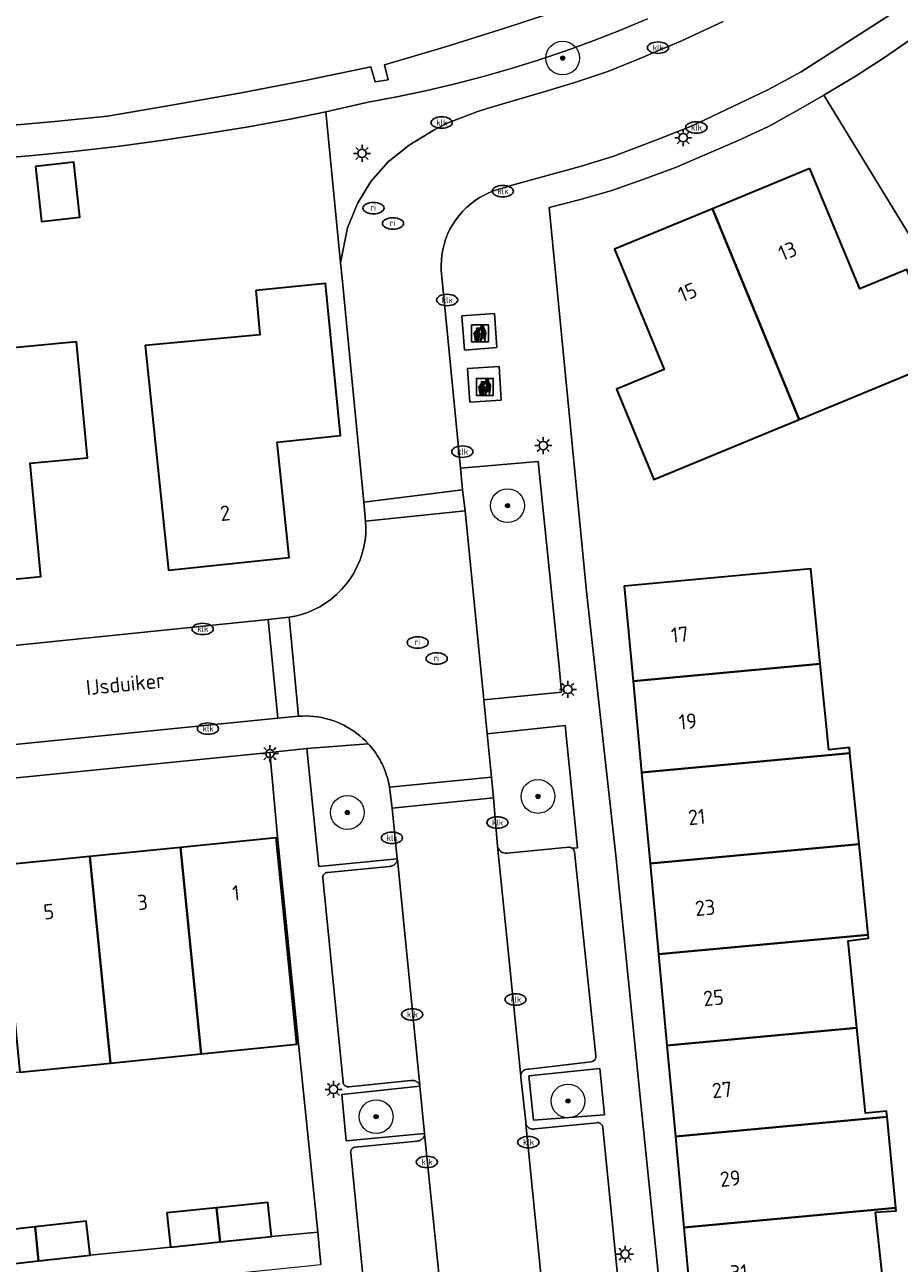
# Model space of a CAD drawing. Header units: metres. Extents: x 103671 to 105190, y 427150 to 429171.
# Tile 158 of 256: x 104640 to 104691, y 427645 to 427718. Entities that reach past the tile are written whole.
import ezdxf
from ezdxf.enums import TextEntityAlignment as Align

# ---------------------------------------------------------------- set-up
doc = ezdxf.new("R2010")
doc.units = ezdxf.units.M
for name, color, linetype, lineweight in [('B-WE-GR-BEPLANTING_CULTUUR_BOSPLANTSOEN-GV', 253, 'Continuous', 18), ('B-WE-GR-BEPLANTING_CULTUUR_VASTE PLANTENVAK-GV', 253, 'Continuous', 18), ('B-WE-GR-BOOM-S', 253, 'Continuous', 25), ('B-WE-IE-AFVAL APART PLAATS-S', 253, 'Continuous', 25), ('B-WE-IE-MEUBILAIR-S', 253, 'Continuous', 25), ('B-WE-OG-BEBOUWING-GV', 253, 'Continuous', 35), ('B-WE-OG-BEBOUWING-T18', 7, 'Continuous', 18), ('B-WE-OG-TERREIN_BEGROEID-GV', 253, 'Continuous', 18), ('B-WE-OG-TERREIN_ERF-GV', 253, 'Continuous', 18), ('B-WE-OG-TERREIN_OEVER-GV', 253, 'Continuous', 18), ('B-WE-OG-TOPOGRAFIE-T18', 7, 'Continuous', 18), ('B-WE-OG-WATER_SLOOT-GV', 253, 'Continuous', 18), ('B-WE-VH-GESLOTENVERHARDING_BETON-GV', 253, 'Continuous', 18), ('B-WE-VH-OPENVERHARDING_BETONSTRAATSTEEN-GV', 253, 'Continuous', 18)]:
    doc.layers.add(name, color=color, linetype=linetype, lineweight=lineweight)
doc.styles.add('NLCS-ISO', font='NLCS-ISO.ttf')
doc.styles.add('NLCS-ISO-M500-T18', font='NLCS-ISO.ttf', dxfattribs={"height": 0.9})

# ---------------------------------------------------------------- blocks, each defined once
blk = doc.blocks.new('SIE-AFVAL APART PLAATS-SO')
h = blk.add_hatch(color=256)
h.dxf.hatch_style = 1
h.paths.add_polyline_path([(-0.09, 0.07), (-1.76, 0.07, 0.819081), (-1.79, -0.09), (-1.4, -2.19, 0.36153), (-1.37, -2.21), (-0.47, -2.21, 0.36153), (-0.44, -2.19), (-0.05, -0.09, 0.819081)])
h.paths.add_polyline_path([(-0.16, -0.1), (-0.2, -0.33), (-0.49, -0.33), (-0.47, -0.1)], flags=16)
h.paths.add_polyline_path([(-0.55, -0.1), (-0.58, -0.33), (-0.87, -0.33), (-0.87, -0.1)], flags=16)
h.paths.add_polyline_path([(-0.22, -0.42), (-0.27, -0.73), (-0.53, -0.73), (-0.5, -0.42)], flags=16)
h.paths.add_polyline_path([(-0.58, -0.42), (-0.61, -0.73), (-0.87, -0.73), (-0.87, -0.42)], flags=16)
h.paths.add_polyline_path([(-0.95, -0.1), (-0.95, -0.33), (-1.27, -0.33), (-1.29, -0.1)], flags=16)
h.paths.add_polyline_path([(-0.95, -0.42), (-0.95, -0.73), (-1.23, -0.73), (-1.26, -0.42)], flags=16)
h.paths.add_polyline_path([(-0.29, -0.83), (-0.34, -1.09), (-0.56, -1.09), (-0.54, -0.83)], flags=16)
h.paths.add_polyline_path([(-0.62, -0.83), (-0.65, -1.09), (-0.87, -1.09), (-0.87, -0.83)], flags=16)
h.paths.add_polyline_path([(-0.95, -0.83), (-0.95, -1.09), (-1.2, -1.09), (-1.22, -0.83)], flags=16)
h.paths.add_polyline_path([(-1.35, -0.33), (-1.64, -0.33), (-1.69, -0.1), (-1.37, -0.1)], flags=16)
h.paths.add_polyline_path([(-1.34, -0.42), (-1.31, -0.73), (-1.57, -0.73), (-1.63, -0.42)], flags=16)
h.paths.add_polyline_path([(-0.36, -1.18), (-0.41, -1.44), (-0.6, -1.44), (-0.57, -1.18)], flags=16)
h.paths.add_polyline_path([(-0.65, -1.18), (-0.68, -1.44), (-0.87, -1.44), (-0.87, -1.18)], flags=16)
h.paths.add_polyline_path([(-1.3, -0.83), (-1.28, -1.09), (-1.5, -1.09), (-1.55, -0.83)], flags=16)
h.paths.add_polyline_path([(-0.95, -1.18), (-0.95, -1.44), (-1.17, -1.44), (-1.19, -1.18)], flags=16)
h.paths.add_polyline_path([(-0.42, -1.53), (-0.47, -1.79), (-0.63, -1.79), (-0.6, -1.53)], flags=16)
h.paths.add_polyline_path([(-1.27, -1.18), (-1.25, -1.44), (-1.44, -1.44), (-1.49, -1.18)], flags=16)
h.paths.add_polyline_path([(-0.69, -1.53), (-0.71, -1.79), (-0.87, -1.79), (-0.87, -1.53)], flags=16)
h.paths.add_polyline_path([(-0.95, -1.53), (-0.95, -1.79), (-1.13, -1.79), (-1.16, -1.53)], flags=16)
h.paths.add_polyline_path([(-1.24, -1.53), (-1.22, -1.79), (-1.37, -1.79), (-1.42, -1.53)], flags=16)
h.paths.add_polyline_path([(-0.49, -1.89), (-0.53, -2.13), (-0.66, -2.13), (-0.64, -1.89)], flags=16)
h.paths.add_polyline_path([(-0.72, -1.89), (-0.74, -2.13), (-0.87, -2.13), (-0.87, -1.89)], flags=16)
h.paths.add_polyline_path([(-0.95, -1.89), (-0.95, -2.13), (-1.1, -2.13), (-1.12, -1.89)], flags=16)
h.paths.add_polyline_path([(-1.21, -1.89), (-1.18, -2.13), (-1.31, -2.13), (-1.35, -1.89)], flags=16)
h.paths.add_polyline_path([(-0.19, 0.78, -0.01173), (-0.3, 0.78, -0.148797), (-0.42, 1.03, -0.136076), (-0.69, 0.87), (-0.78, 0.85, -0.038293), (-1.14, 0.96), (-1.19, 0.81, -0.243822), (-1.56, 0.45, 0.344326), (-1, 0.22, -0.139345), (-0.6, 0.22, 0.618436), (-0.56, 0.27, -0.441494), (-0.47, 0.44, 0.309048)])
h.paths.add_polyline_path([(-0.49, 0.51, 0.351556), (-0.64, 0.31, 0.121061), (-1.02, 0.29, -0.288745), (-1.45, 0.42, 0.203599), (-1.12, 0.79), (-1.09, 0.87, 0.083075), (-0.28, 0.71, -0.242261)], flags=16)
h.paths.add_polyline_path([(-0.4, 0.79, -0.023345), (-0.63, 0.82, 0.07081), (-0.46, 0.9, 0.059965)], flags=16)
h.paths.add_polyline_path([(1.12, 1.48), (-1.07, 1.48, 0.860559), (-1.08, 1.42), (0.29, 1, -0.146703), (0.53, 0.28, 0.421968), (0.56, 0.25), (1.6, 0.31, 0.450293), (1.63, 0.34, 0.122241)])
h.paths.add_polyline_path([(0.26, 1.93, 1), (1.07, 1.93, 1)])
h.paths.add_polyline_path([(1.65, 0.15, 0.429303), (1.62, 0.18), (0.55, 0.23, 0.38429), (0.51, 0.2), (0.16, -2.16, 0.83726), (0.22, -2.18), (0.99, -0.78, -0.688204), (1.05, -0.78), (1.36, -2.14, 0.84934), (1.42, -2.14)])
for p, q in [((-0.09, 0.07), (-1.76, 0.07)), ((-1.4, -2.19), (-1.79, -0.09)), ((-1.37, -0.1), (-1.69, -0.1)), ((-1.64, -0.33), (-1.69, -0.1)), ((-1.64, -0.33), (-1.35, -0.33)), ((-1.63, -0.42), (-1.34, -0.42)), ((-1.57, -0.73), (-1.63, -0.42)), ((-1.57, -0.73), (-1.31, -0.73)), ((-1.55, -0.83), (-1.3, -0.83)), ((-1.5, -1.09), (-1.55, -0.83)), ((-1.5, -1.09), (-1.28, -1.09)), ((-1.49, -1.18), (-1.27, -1.18)), ((-1.44, -1.44), (-1.49, -1.18)), ((-1.44, -1.44), (-1.25, -1.44)), ((-1.42, -1.53), (-1.24, -1.53)), ((-1.37, -1.79), (-1.42, -1.53)), ((-1.37, -1.79), (-1.22, -1.79)), ((-1.37, -2.21), (-0.47, -2.21)), ((-1.31, -2.13), (-1.35, -1.89)), ((-1.35, -1.89), (-1.21, -1.89)), ((-1.31, -2.13), (-1.18, -2.13)), ((-0.95, -0.1), (-1.29, -0.1)), ((-1.27, -0.33), (-0.95, -0.33)), ((-1.26, -0.42), (-0.95, -0.42)), ((-1.23, -0.73), (-0.95, -0.73)), ((-1.22, -0.83), (-0.95, -0.83)), ((-1.2, -1.09), (-0.95, -1.09)), ((-1.19, -1.18), (-0.95, -1.18)), ((-1.17, -1.44), (-0.95, -1.44)), ((-1.16, -1.53), (-0.95, -1.53)), ((-1.13, -1.79), (-0.95, -1.79)), ((-1.12, -1.89), (-0.95, -1.89)), ((-1.1, -2.13), (-0.95, -2.13)), ((-0.95, -0.1), (-0.95, -0.33)), ((-0.95, -0.42), (-0.95, -0.73)), ((-0.95, -0.83), (-0.95, -1.09)), ((-0.95, -1.18), (-0.95, -1.44)), ((-0.95, -1.53), (-0.95, -1.79)), ((-0.95, -1.89), (-0.95, -2.13)), ((-0.87, -0.1), (-0.87, -0.33)), ((-0.55, -0.1), (-0.87, -0.1)), ((-0.87, -0.33), (-0.58, -0.33)), ((-0.87, -0.42), (-0.87, -0.73)), ((-0.87, -0.42), (-0.58, -0.42)), ((-0.87, -0.73), (-0.61, -0.73)), ((-0.87, -0.83), (-0.62, -0.83)), ((-0.87, -0.83), (-0.87, -1.09)), ((-0.87, -1.09), (-0.65, -1.09)), ((-0.87, -1.18), (-0.65, -1.18)), ((-0.87, -1.18), (-0.87, -1.44)), ((-0.87, -1.44), (-0.68, -1.44)), ((-0.87, -1.53), (-0.69, -1.53)), ((-0.87, -1.53), (-0.87, -1.79)), ((-0.87, -1.79), (-0.71, -1.79)), ((-0.87, -1.89), (-0.87, -2.13)), ((-0.87, -1.89), (-0.72, -1.89)), ((-0.87, -2.13), (-0.74, -2.13)), ((-0.66, -2.13), (-0.53, -2.13)), ((-0.64, -1.89), (-0.49, -1.89)), ((-0.63, -1.79), (-0.47, -1.79)), ((-0.6, -1.44), (-0.41, -1.44)), ((-0.6, -1.53), (-0.42, -1.53)), ((-0.57, -1.18), (-0.36, -1.18)), ((-0.56, -1.09), (-0.34, -1.09)), ((-0.54, -0.83), (-0.29, -0.83)), ((-0.53, -0.73), (-0.27, -0.73)), ((-0.53, -2.13), (-0.49, -1.89)), ((-0.5, -0.42), (-0.22, -0.42)), ((-0.49, -0.33), (-0.2, -0.33)), ((-0.16, -0.1), (-0.47, -0.1)), ((-0.47, -1.79), (-0.42, -1.53)), ((-0.44, -2.19), (-0.05, -0.09)), ((-0.41, -1.44), (-0.36, -1.18)), ((-0.34, -1.09), (-0.29, -0.83)), ((-0.27, -0.73), (-0.22, -0.42)), ((-0.2, -0.33), (-0.16, -0.1))]:
    blk.add_line(p, q)
blk.add_lwpolyline([(-2.5, -2.51), (2.5, -2.51), (2.5, 2.49), (-2.5, 2.49)], close=True)
for points in [[(-0.78, 0.85, -0.038293), (-1.14, 0.96), (-1.19, 0.81, -0.243822), (-1.56, 0.45, 0.344326), (-1, 0.22, -0.139345), (-0.6, 0.22, 0.618436), (-0.56, 0.27, -0.441494), (-0.47, 0.44, 0.309048), (-0.19, 0.78, -0.01173), (-0.3, 0.78, -0.01173)], [(-0.78, 0.85), (-0.69, 0.87, 0.136076), (-0.42, 1.03, 0.156405), (-0.29, 0.77)], [(-0.78, 0.85), (-0.69, 0.87, 0.136076), (-0.42, 1.03, 0.148797), (-0.3, 0.78, 0.148797)], [(-0.63, 0.82, 0.07081), (-0.46, 0.9, 0.059965), (-0.4, 0.79, 0.059965)], [(-0.4, 0.79, -0.023345), (-0.63, 0.82)]]:
    blk.add_lwpolyline(points, format="xyb")
for points in [[(-1.09, 0.87), (-1.12, 0.79, -0.203599), (-1.45, 0.42, 0.288745), (-1.02, 0.29, -0.121061), (-0.64, 0.31, -0.351556), (-0.49, 0.51, 0.242261), (-0.28, 0.71, -0.083075)], [(-1.07, 1.48), (1.12, 1.48, -0.122241), (1.63, 0.34, -0.450293), (1.6, 0.31), (0.56, 0.25, -0.421968), (0.53, 0.28, 0.146703), (0.29, 1), (-1.08, 1.42, -0.860559)], [(0.55, 0.23), (1.62, 0.18, -0.429303), (1.65, 0.15), (1.42, -2.14, -0.84934), (1.36, -2.14), (1.05, -0.78, 0.688204), (0.99, -0.78), (0.22, -2.18, -0.83726), (0.16, -2.16), (0.51, 0.2, -0.38429)]]:
    blk.add_lwpolyline(points, format="xyb", close=True)
for points in [[(-1.35, -0.33), (-1.37, -0.1)], [(-1.31, -0.73), (-1.34, -0.42)], [(-1.28, -1.09), (-1.3, -0.83)], [(-1.27, -0.33), (-1.29, -0.1)], [(-1.25, -1.44), (-1.27, -1.18)], [(-1.23, -0.73), (-1.26, -0.42)], [(-1.22, -1.79), (-1.24, -1.53)], [(-1.2, -1.09), (-1.22, -0.83)], [(-1.18, -2.13), (-1.21, -1.89)], [(-1.17, -1.44), (-1.19, -1.18)], [(-1.18, -2.22), (-1.18, -2.21)], [(-1.13, -1.79), (-1.16, -1.53)], [(-1.1, -2.13), (-1.12, -1.89)], [(-0.74, -2.13), (-0.72, -1.89)], [(-0.71, -1.79), (-0.69, -1.53)], [(-0.68, -1.44), (-0.65, -1.18)], [(-0.66, -2.13), (-0.64, -1.89)], [(-0.65, -1.09), (-0.62, -0.83)], [(-0.63, -1.79), (-0.6, -1.53)], [(-0.61, -0.73), (-0.58, -0.42)], [(-0.6, -1.44), (-0.57, -1.18)], [(-0.58, -0.33), (-0.55, -0.1)], [(-0.56, -1.09), (-0.54, -0.83)], [(-0.53, -0.73), (-0.5, -0.42)], [(-0.49, -0.33), (-0.47, -0.1)]]:
    blk.add_lwpolyline(points)
blk.add_circle((0.66, 1.93), 0.401)
for centre, radius, start, end in [((-1.76, -0.01), 0.0869, 90, 247.281), ((-0.09, -0.01), 0.0869, 292.719, 90), ((-1.37, -2.18), 0.0318, 190.4943, 270), ((-0.47, -2.18), 0.0318, 270, 349.5057)]:
    blk.add_arc(centre, radius, start, end)
blk = doc.blocks.new('SIE-MEUBILAIR_PAAL_LICHTMAST-SO')
for points in [[(-0.62, 0), (-1, 0)], [(-0.71, 0.71), (-0.44, 0.44)], [(0, 1), (0, 0.62)], [(0.44, 0.44), (0.71, 0.71)], [(1, 0), (0.62, 0)], [(-0.71, -0.71), (-0.44, -0.44)], [(0, -0.62), (0, -1)], [(0.44, -0.44), (0.71, -0.71)]]:
    blk.add_lwpolyline(points)
blk.add_circle((0, 0), 0.5)
blk = doc.blocks.new('SIE-MEUBILAIR_PUT_KOLK-SO')
blk.add_ellipse((0, 0), major_axis=(1.25, 0), ratio=0.54)
at = {"style": 'NLCS-ISO'}
blk.add_text('klk', height=0.75, dxfattribs=at).set_placement((0.03, 0), align=Align.MIDDLE_CENTER)
blk = doc.blocks.new('SIE-MEUBILAIR_PUT_RIOOLPUT-SO')
blk.add_ellipse((0, 0), major_axis=(1.25, 0), ratio=0.54)
at = {"style": 'NLCS-ISO'}
blk.add_text('ri', height=0.75, dxfattribs=at).set_placement((-0.04, 0.07), align=Align.MIDDLE_CENTER)
blk = doc.blocks.new('SGR-BOOM_GBKN-SO')
at = {"linetype": 'ByBlock', "lineweight": 18}
h = blk.add_hatch(color=0, dxfattribs=at)
h.dxf.hatch_style = 1
edge = h.paths.add_edge_path()
edge.add_arc((0, 0), 0.25, 0, 360)
at = {"color": 0, "linetype": 'ByBlock', "lineweight": 18}
for radius in [2, 0.25]:
    blk.add_circle((0, 0), radius, dxfattribs=at)
at = {"color": 0, "linetype": 'ByBlock', "lineweight": 18, "style": 'NLCS-ISO'}
blk.add_attdef('SOORT', (2.5, 0), '', height=1.5, dxfattribs=at)

msp = doc.modelspace()

# ---------------------------------------------------------------- linework, layer by layer
at = {"layer": 'B-WE-GR-BEPLANTING_CULTUUR_BOSPLANTSOEN-GV', "flags": 128}
for points in [[(104656.262, 427675.709), (104656.983, 427668.733), (104661.61, 427669.19), (104661.304, 427672.182), (104661.157, 427673.415), (104661.131, 427673.556), (104661.1, 427673.698), (104661.066, 427673.838), (104661.027, 427673.978), (104660.984, 427674.118), (104660.938, 427674.256), (104660.887, 427674.393), (104660.832, 427674.529), (104660.773, 427674.663), (104660.71, 427674.795), (104660.644, 427674.926), (104660.574, 427675.055), (104660.5, 427675.181), (104660.422, 427675.305), (104660.342, 427675.427), (104660.258, 427675.546), (104660.17, 427675.662), (104660.08, 427675.775), (104659.987, 427675.886), (104659.891, 427675.993)], [(104663.226, 427652.963), (104662.941, 427655.745), (104658.33, 427655.254), (104658.587, 427652.513)]]:
    msp.add_lwpolyline(points, close=True, dxfattribs=at)
at = {"layer": 'B-WE-GR-BEPLANTING_CULTUUR_VASTE PLANTENVAK-GV', "flags": 128}
msp.add_lwpolyline([(104673.582, 427656.798), (104669.393, 427656.37), (104669.657, 427653.741), (104673.854, 427654.059)], close=True, dxfattribs=at)
at = {"layer": 'B-WE-OG-BEBOUWING-GV', "flags": 128}
for points in [[(104640.237, 427710.11), (104640.594, 427706.86), (104642.85, 427707.107), (104642.494, 427710.357)], [(104685.998, 427709.991), (104680.231, 427707.609), (104685.362, 427695.154), (104693.932, 427698.694), (104691.729, 427704.027), (104688.938, 427702.874)], [(104680.231, 427707.609), (104674.445, 427705.219), (104677.385, 427698.102), (104674.575, 427696.941), (104676.778, 427691.609), (104685.362, 427695.154)], [(104653.248, 427702.771), (104653.49, 427700.165), (104646.715, 427699.524), (104648.096, 427686.258), (104655.223, 427687), (104654.512, 427693.823), (104658.252, 427694.213), (104657.367, 427703.2)], [(104634.625, 427685.146), (104635.253, 427685.206), (104635.238, 427685.365), (104637.527, 427685.585), (104637.543, 427685.426), (104638.369, 427685.505), (104638.354, 427685.664), (104640.553, 427685.875), (104639.912, 427692.565), (104643.306, 427692.89), (104642.648, 427699.749), (104633.321, 427698.854)], [(104686.605, 427680.715), (104686.051, 427686.319), (104675.029, 427685.296), (104675.549, 427679.689)], [(104676.051, 427674.283), (104688.364, 427675.425), (104688.331, 427675.76), (104687.109, 427675.622), (104686.605, 427680.715), (104675.549, 427679.689)], [(104688.364, 427675.425), (104676.051, 427674.283), (104676.55, 427668.906), (104688.901, 427670.052)], [(104648.803, 427669.862), (104650.024, 427657.659), (104655.675, 427658.231), (104654.455, 427670.427)], [(104648.803, 427669.862), (104643.44, 427669.325), (104644.662, 427657.115), (104650.024, 427657.659)], [(104676.55, 427668.906), (104677.047, 427663.549), (104689.436, 427664.698), (104688.901, 427670.052)], [(104638.077, 427668.788), (104639.299, 427656.572), (104644.662, 427657.115), (104643.44, 427669.325)], [(104688.778, 427659.204), (104688.265, 427664.347), (104689.455, 427664.508), (104689.436, 427664.698), (104677.047, 427663.549), (104677.546, 427658.162)], [(104688.778, 427659.204), (104677.546, 427658.162), (104678.045, 427652.785), (104690.552, 427653.945), (104690.521, 427654.267), (104689.281, 427654.163)], [(104678.045, 427652.785), (104678.544, 427647.408), (104691.069, 427648.565), (104690.552, 427653.945)], [(104650.935, 427648.558), (104647.998, 427648.256), (104648.205, 427646.243), (104651.137, 427646.545)], [(104650.935, 427648.558), (104651.137, 427646.545), (104654.175, 427646.857), (104653.968, 427648.87)], [(104691.069, 427648.565), (104678.544, 427647.408), (104679.067, 427641.772), (104690.46, 427642.829), (104689.882, 427648.295), (104691.086, 427648.393)], [(104640.214, 427647.435), (104640.415, 427645.422), (104643.455, 427645.758), (104643.233, 427647.768)], [(104640.415, 427645.422), (104640.214, 427647.435), (104637.271, 427647.11), (104637.475, 427645.097)]]:
    msp.add_lwpolyline(points, close=True, dxfattribs=at)
at = {"layer": 'B-WE-OG-TERREIN_BEGROEID-GV', "flags": 128}
for points in [[(104676.394, 427718.831), (104674.801, 427718.165), (104673.194, 427717.537), (104671.572, 427716.947), (104669.937, 427716.395), (104668.289, 427715.882), (104666.63, 427715.408), (104664.96, 427714.974), (104663.281, 427714.578), (104661.593, 427714.223), (104659.897, 427713.908), (104657.645, 427713.395), (104657.382, 427713.341), (104658.262, 427704.413), (104658.674, 427706.475), (104659.253, 427707.917), (104660.056, 427709.225), (104661.079, 427710.381), (104662.305, 427711.362), (104663.834, 427712.293), (104664.56, 427712.66), (104666.314, 427713.342), (104666.978, 427713.548), (104668.319, 427713.94), (104670.218, 427714.496), (104672.114, 427715.081), (104674.056, 427715.721), (104675.902, 427716.467), (104677.293, 427717.065), (104678.371, 427717.513), (104680.879, 427718.679)], [(104671.944, 427669.823), (104672.255, 427669.841), (104671.524, 427677.064), (104666.92, 427676.571), (104667.172, 427674.009)], [(104667.172, 427674.009), (104667.29, 427672.795), (104667.528, 427669.939)], [(104668.102, 427669.514), (104671.751, 427669.877)]]:
    msp.add_lwpolyline(points, dxfattribs=at)
msp.add_lwpolyline([(104671.17, 427680.555), (104669.946, 427692.68), (104665.341, 427692.285), (104665.475, 427690.997), (104665.62, 427689.763), (104666.722, 427678.578), (104671.324, 427679.034)], close=True, dxfattribs=at)
at = {"layer": 'B-WE-OG-TERREIN_BEGROEID-GV'}
for points in [[(104667.528, 427669.939, 0.379157), (104668.102, 427669.514)], [(104671.751, 427669.877, -0.150917), (104671.944, 427669.823)]]:
    msp.add_lwpolyline(points, format="xyb", dxfattribs=at)
at = {"layer": 'B-WE-OG-TERREIN_ERF-GV', "flags": 128}
for points in [[(104694.422, 427719.548), (104692.058, 427717.695), (104690.414, 427716.548), (104688.726, 427715.47), (104686.817, 427714.325), (104698.194, 427695.746), (104708.293, 427701.771), (104710.657, 427703.195), (104725.098, 427711.895), (104725.107, 427711.786), (104725.284, 427711.89), (104725.338, 427711.709), (104725.532, 427711.82), (104730.375, 427713.314), (104737.988, 427715.663), (104751.59, 427720.158)], [(104698.194, 427695.746), (104686.817, 427714.325), (104685.285, 427713.443), (104683.54, 427712.472), (104681.718, 427711.626), (104679.885, 427710.832), (104678.045, 427710.058), (104676.18, 427709.363), (104674.283, 427708.698), (104672.353, 427708.145), (104670.595, 427707.691), (104672.793, 427684.986), (104674.526, 427669.393), (104676.006, 427654.72), (104677.364, 427641.463)], [(104637.422, 427681.637), (104653.985, 427683.338), (104655.216, 427683.469), (104655.577, 427683.537), (104655.942, 427683.632), (104656.307, 427683.755), (104656.669, 427683.908), (104657.026, 427684.09), (104657.372, 427684.302), (104657.705, 427684.543), (104658.022, 427684.811), (104658.318, 427685.105), (104658.591, 427685.422), (104658.839, 427685.759), (104659.059, 427686.113), (104659.25, 427686.482), (104659.41, 427686.86), (104659.539, 427687.245), (104659.637, 427687.633), (104659.705, 427688.02), (104659.744, 427688.404), (104659.755, 427688.781), (104659.74, 427689.148), (104659.641, 427690.27), (104658.56, 427701.453), (104658.352, 427703.498), (104658.262, 427704.413), (104657.382, 427713.341), (104655.384, 427712.926), (104652.813, 427712.457), (104650.235, 427712.029), (104647.651, 427711.643), (104645.061, 427711.298), (104642.465, 427710.994), (104639.865, 427710.732), (104637.261, 427710.512)], [(104679.067, 427641.772), (104678.544, 427647.408), (104678.045, 427652.785), (104677.546, 427658.162), (104677.047, 427663.549), (104676.55, 427668.906), (104676.051, 427674.283), (104675.549, 427679.689), (104675.029, 427685.296), (104686.051, 427686.319), (104686.605, 427680.715), (104687.109, 427675.622), (104688.331, 427675.76), (104688.364, 427675.425), (104688.901, 427670.052), (104689.436, 427664.698), (104689.455, 427664.508), (104688.265, 427664.347), (104688.778, 427659.204), (104689.281, 427654.163), (104690.521, 427654.267), (104690.552, 427653.945), (104691.069, 427648.565), (104691.086, 427648.393), (104689.882, 427648.295), (104690.46, 427642.829)], [(104637.271, 427647.11), (104640.214, 427647.435), (104643.233, 427647.768), (104643.455, 427645.758), (104648.205, 427646.243), (104647.998, 427648.256), (104650.935, 427648.558), (104653.968, 427648.87), (104654.175, 427646.857), (104656.912, 427647.12), (104655.774, 427658.263), (104654.532, 427670.48), (104654.08, 427675.475), (104642.65, 427674.338), (104632.407, 427673.296)]]:
    msp.add_lwpolyline(points, dxfattribs=at)
for points in [[(104640.594, 427706.86), (104640.237, 427710.11), (104642.494, 427710.357), (104642.85, 427707.107)], [(104685.998, 427709.991), (104688.938, 427702.874), (104691.729, 427704.027), (104693.932, 427698.694), (104685.362, 427695.154), (104676.778, 427691.609), (104674.575, 427696.941), (104677.385, 427698.102), (104674.445, 427705.219), (104680.231, 427707.609)], [(104646.715, 427699.524), (104653.49, 427700.165), (104653.248, 427702.771), (104657.367, 427703.2), (104658.252, 427694.213), (104654.512, 427693.823), (104655.223, 427687), (104648.096, 427686.258)], [(104637.543, 427685.426), (104637.527, 427685.585), (104635.238, 427685.365), (104635.253, 427685.206), (104634.625, 427685.146), (104634.407, 427685.125), (104634.392, 427685.284), (104632.839, 427685.135), (104632.896, 427684.538), (104628.735, 427684.139), (104628.035, 427691.435), (104624.591, 427691.105), (104623.647, 427700.94), (104627.43, 427701.302), (104627.716, 427698.316), (104633.321, 427698.854), (104642.648, 427699.749), (104643.306, 427692.89), (104639.912, 427692.565), (104640.553, 427685.875), (104638.354, 427685.664), (104638.369, 427685.505)], [(104616.584, 427666.637), (104621.967, 427667.176), (104627.33, 427667.713), (104632.694, 427668.249), (104638.077, 427668.788), (104643.44, 427669.325), (104648.803, 427669.862), (104654.455, 427670.427), (104655.675, 427658.231), (104650.024, 427657.659), (104644.662, 427657.115), (104639.299, 427656.572), (104633.917, 427656.027), (104628.554, 427655.484), (104623.192, 427654.941), (104617.809, 427654.396), (104612.188, 427653.826), (104611.621, 427659.487), (104610.437, 427659.369), (104610.076, 427662.981), (104611.27, 427663.1), (104610.972, 427666.076)]]:
    msp.add_lwpolyline(points, close=True, dxfattribs=at)
at = {"layer": 'B-WE-OG-TERREIN_OEVER-GV', "flags": 128}
for points in [[(104671.59, 427719.461), (104668.028, 427718.302), (104664.452, 427717.188), (104660.862, 427716.12), (104661.068, 427715.236), (104660.297, 427715.104), (104660.053, 427715.989), (104656.174, 427715.194), (104652.287, 427714.446), (104648.39, 427713.743), (104644.486, 427713.086), (104641.367, 427712.763), (104638.243, 427712.487)], [(104637.261, 427710.512), (104639.865, 427710.732), (104642.465, 427710.994), (104645.061, 427711.298), (104647.651, 427711.643), (104650.235, 427712.029), (104652.813, 427712.457), (104655.384, 427712.926), (104657.382, 427713.341), (104657.645, 427713.395), (104659.897, 427713.908), (104661.593, 427714.223), (104663.281, 427714.578), (104664.96, 427714.974), (104666.63, 427715.408), (104668.289, 427715.882), (104669.937, 427716.395), (104671.572, 427716.947), (104673.194, 427717.537), (104674.801, 427718.165), (104676.394, 427718.831)]]:
    msp.add_lwpolyline(points, dxfattribs=at)
at = {"layer": 'B-WE-OG-WATER_SLOOT-GV', "flags": 128}
msp.add_lwpolyline([(104638.243, 427712.487), (104641.367, 427712.763), (104644.486, 427713.086), (104648.39, 427713.743), (104652.287, 427714.446), (104656.174, 427715.194), (104660.053, 427715.989), (104660.297, 427715.104), (104661.068, 427715.236), (104660.862, 427716.12), (104664.452, 427717.188), (104668.028, 427718.302), (104671.59, 427719.461)], dxfattribs=at)
at = {"layer": 'B-WE-VH-GESLOTENVERHARDING_BETON-GV', "flags": 128}
for points in [[(104667.349, 427701.425), (104665.435, 427701.279), (104665.59, 427699.255), (104667.503, 427699.401)], [(104665.901, 427696.176), (104667.759, 427696.298), (104667.628, 427698.296), (104665.77, 427698.174)]]:
    msp.add_lwpolyline(points, close=True, dxfattribs=at)
at = {"layer": 'B-WE-VH-OPENVERHARDING_BETONSTRAATSTEEN-GV', "flags": 128}
for points in [[(104688.726, 427715.47), (104690.414, 427716.548), (104692.058, 427717.695), (104694.422, 427719.548)], [(104680.879, 427718.679), (104678.371, 427717.513), (104677.293, 427717.065), (104675.902, 427716.467), (104674.056, 427715.721), (104672.114, 427715.081), (104670.218, 427714.496), (104668.319, 427713.94), (104666.978, 427713.548), (104666.314, 427713.342), (104664.56, 427712.66), (104663.834, 427712.293), (104662.305, 427711.362), (104661.079, 427710.381), (104660.056, 427709.225), (104659.253, 427707.917), (104658.674, 427706.475), (104658.262, 427704.413), (104658.352, 427703.498), (104658.56, 427701.453), (104659.641, 427690.27), (104665.475, 427690.997), (104665.341, 427692.285), (104664.591, 427699.975), (104664.295, 427702.972), (104664.213, 427703.98), (104664.205, 427704.275), (104664.217, 427704.576), (104664.248, 427704.881), (104664.3, 427705.189), (104664.374, 427705.496), (104664.469, 427705.801), (104664.586, 427706.102), (104664.725, 427706.397), (104664.885, 427706.682), (104665.064, 427706.956), (104665.262, 427707.217), (104665.477, 427707.463), (104665.708, 427707.692), (104665.952, 427707.904), (104666.208, 427708.096), (104666.473, 427708.268), (104666.745, 427708.421), (104667.022, 427708.552), (104667.301, 427708.664), (104667.582, 427708.756), (104668.534, 427709.044), (104672.415, 427710.11), (104674.346, 427710.695), (104677.149, 427711.765), (104679.007, 427712.489), (104683.51, 427714.631), (104685.473, 427715.693), (104690.766, 427719.085)], [(104690.766, 427719.085), (104685.473, 427715.693), (104683.51, 427714.631), (104679.007, 427712.489), (104677.149, 427711.765), (104674.346, 427710.695), (104672.415, 427710.11), (104668.534, 427709.044), (104667.582, 427708.756), (104667.301, 427708.664), (104667.022, 427708.552), (104666.745, 427708.421), (104666.473, 427708.268), (104666.208, 427708.096), (104665.952, 427707.904), (104665.708, 427707.692), (104665.477, 427707.463), (104665.262, 427707.217), (104665.064, 427706.956), (104664.885, 427706.682), (104664.725, 427706.397), (104664.586, 427706.102), (104664.469, 427705.801), (104664.374, 427705.496), (104664.3, 427705.189), (104664.248, 427704.881), (104664.217, 427704.576), (104664.205, 427704.275), (104664.213, 427703.98), (104664.295, 427702.972), (104664.591, 427699.975), (104665.341, 427692.285), (104669.946, 427692.68), (104671.17, 427680.555), (104671.324, 427679.034), (104666.722, 427678.578), (104666.92, 427676.571), (104671.524, 427677.064), (104672.255, 427669.841), (104671.944, 427669.823)], [(104677.364, 427641.463), (104676.006, 427654.72), (104674.526, 427669.393), (104672.793, 427684.986), (104670.595, 427707.691), (104672.353, 427708.145), (104674.283, 427708.698), (104676.18, 427709.363), (104678.045, 427710.058), (104679.885, 427710.832), (104681.718, 427711.626), (104683.54, 427712.472), (104685.285, 427713.443), (104686.817, 427714.325), (104688.726, 427715.47)], [(104632.407, 427673.296), (104642.65, 427674.338), (104654.08, 427675.475), (104656.262, 427675.709), (104659.891, 427675.993), (104659.737, 427676.153), (104659.575, 427676.307), (104659.405, 427676.456), (104659.227, 427676.598), (104659.042, 427676.732), (104658.849, 427676.858), (104658.651, 427676.976), (104658.446, 427677.086), (104658.237, 427677.186), (104658.023, 427677.276), (104657.805, 427677.356), (104657.583, 427677.427), (104657.359, 427677.487), (104657.134, 427677.536), (104656.907, 427677.575), (104656.68, 427677.604), (104656.453, 427677.622), (104656.228, 427677.631), (104656.004, 427677.629), (104655.782, 427677.617), (104654.544, 427677.495), (104638.213, 427675.864)], [(104660.058, 427639.764), (104658.859, 427651.809), (104658.856, 427651.831), (104658.855, 427651.853), (104658.856, 427651.876), (104658.859, 427651.899), (104658.863, 427651.923), (104658.87, 427651.946), (104658.879, 427651.97), (104658.89, 427651.992), (104658.903, 427652.014), (104658.918, 427652.035), (104658.934, 427652.054), (104658.953, 427652.072), (104658.972, 427652.088), (104658.993, 427652.102), (104659.014, 427652.114), (104659.036, 427652.124), (104659.058, 427652.131), (104659.08, 427652.137), (104659.102, 427652.142), (104659.124, 427652.144), (104662.777, 427652.505), (104662.809, 427652.508), (104662.841, 427652.512), (104662.873, 427652.519), (104662.906, 427652.529), (104662.938, 427652.541), (104662.969, 427652.555), (104663, 427652.572), (104663.03, 427652.591), (104663.058, 427652.612), (104663.085, 427652.635), (104663.11, 427652.66), (104663.132, 427652.687), (104663.153, 427652.715), (104663.171, 427652.745), (104663.187, 427652.775), (104663.2, 427652.806), (104663.211, 427652.837), (104663.22, 427652.868), (104663.226, 427652.899), (104663.23, 427652.93), (104663.226, 427652.963), (104658.587, 427652.513), (104658.33, 427655.254), (104662.941, 427655.745), (104662.936, 427655.795), (104662.926, 427655.822), (104662.914, 427655.849), (104662.9, 427655.876), (104662.883, 427655.902), (104662.864, 427655.927), (104662.842, 427655.951), (104662.819, 427655.974), (104662.793, 427655.995), (104662.765, 427656.014), (104662.736, 427656.032), (104662.705, 427656.047), (104662.673, 427656.06), (104662.641, 427656.071), (104662.607, 427656.079), (104662.573, 427656.085), (104662.539, 427656.089), (104662.505, 427656.09), (104662.472, 427656.09), (104662.439, 427656.087), (104662.407, 427656.083), (104658.748, 427655.714), (104658.726, 427655.712), (104658.703, 427655.712), (104658.68, 427655.714), (104658.656, 427655.717), (104658.632, 427655.723), (104658.609, 427655.73), (104658.586, 427655.74), (104658.563, 427655.751), (104658.541, 427655.765), (104658.521, 427655.78), (104658.501, 427655.797), (104658.484, 427655.816), (104658.468, 427655.835), (104658.454, 427655.856), (104658.441, 427655.878), (104658.431, 427655.9), (104658.423, 427655.922), (104658.416, 427655.945), (104658.412, 427655.967), (104658.409, 427655.989), (104657.212, 427668.064), (104657.21, 427668.086), (104657.209, 427668.108), (104657.211, 427668.132), (104657.214, 427668.155), (104657.22, 427668.179), (104657.228, 427668.203), (104657.238, 427668.227), (104657.251, 427668.249), (104657.265, 427668.271), (104657.282, 427668.291), (104657.301, 427668.31), (104657.321, 427668.326), (104657.342, 427668.341), (104657.365, 427668.353), (104657.388, 427668.363), (104657.411, 427668.371), (104657.434, 427668.376), (104657.458, 427668.38), (104657.48, 427668.381), (104657.502, 427668.381), (104661.133, 427668.738), (104661.166, 427668.74), (104661.2, 427668.745), (104661.234, 427668.752), (104661.268, 427668.76), (104661.302, 427668.772), (104661.335, 427668.785), (104661.368, 427668.801), (104661.399, 427668.819), (104661.429, 427668.839), (104661.458, 427668.861), (104661.484, 427668.884), (104661.508, 427668.91), (104661.531, 427668.936), (104661.55, 427668.964), (104661.567, 427668.993), (104661.582, 427669.022), (104661.594, 427669.052), (104661.603, 427669.081), (104661.61, 427669.111), (104661.615, 427669.14), (104661.61, 427669.19), (104656.983, 427668.733), (104656.262, 427675.709), (104654.08, 427675.475), (104654.532, 427670.48), (104655.774, 427658.263), (104656.912, 427647.12), (104657.1, 427645.202)], [(104668.905, 427656.339), (104668.219, 427663.189), (104667.528, 427669.939), (104667.29, 427672.795), (104661.304, 427672.182), (104661.61, 427669.19), (104661.615, 427669.14), (104662.936, 427655.795), (104662.941, 427655.745), (104663.226, 427652.963), (104663.23, 427652.93), (104664.598, 427639.492)], [(104667.528, 427669.939), (104668.219, 427663.189), (104668.905, 427656.339)], [(104671.751, 427669.877), (104668.102, 427669.514)], [(104672.094, 427669.604), (104673.35, 427657.543)], [(104673.35, 427657.543), (104672.094, 427669.604)], [(104673.073, 427657.191), (104669.39, 427656.753)], [(104669.39, 427656.753), (104673.073, 427657.191)], [(104670.975, 427635.891), (104670.56, 427640.073), (104670.557, 427640.108), (104669.211, 427653.525), (104669.204, 427653.593), (104669.199, 427653.642), (104668.913, 427656.257)], [(104668.913, 427656.257), (104669.199, 427653.642), (104669.204, 427653.593), (104669.211, 427653.525), (104669.219, 427653.497), (104669.23, 427653.47), (104669.244, 427653.442), (104669.259, 427653.416), (104669.278, 427653.39), (104669.299, 427653.365), (104669.322, 427653.341), (104669.347, 427653.319), (104669.374, 427653.299), (104669.404, 427653.28), (104669.434, 427653.264), (104669.467, 427653.25), (104669.5, 427653.238), (104669.534, 427653.229), (104669.568, 427653.222), (104669.603, 427653.218), (104669.637, 427653.215), (104669.671, 427653.215), (104669.705, 427653.218), (104669.737, 427653.222), (104673.41, 427653.593), (104673.432, 427653.595), (104673.455, 427653.596), (104673.479, 427653.595), (104673.503, 427653.592), (104673.527, 427653.587), (104673.551, 427653.58), (104673.575, 427653.571), (104673.598, 427653.559), (104673.621, 427653.546), (104673.642, 427653.53), (104673.661, 427653.513), (104673.679, 427653.494), (104673.696, 427653.474), (104673.71, 427653.453), (104673.722, 427653.431), (104673.733, 427653.408), (104673.741, 427653.386), (104673.747, 427653.363), (104673.751, 427653.34), (104673.754, 427653.318), (104674.963, 427641.258)], [(104674.963, 427641.258), (104673.754, 427653.318), (104673.751, 427653.34), (104673.747, 427653.363), (104673.741, 427653.386), (104673.733, 427653.408), (104673.722, 427653.431), (104673.71, 427653.453), (104673.696, 427653.474), (104673.679, 427653.494), (104673.661, 427653.513), (104673.642, 427653.53), (104673.621, 427653.546), (104673.598, 427653.559), (104673.575, 427653.571), (104673.551, 427653.58), (104673.527, 427653.587), (104673.503, 427653.592), (104673.479, 427653.595), (104673.455, 427653.596), (104673.432, 427653.595), (104673.41, 427653.593), (104669.737, 427653.222), (104669.705, 427653.218), (104669.671, 427653.215), (104669.637, 427653.215), (104669.603, 427653.218), (104669.568, 427653.222), (104669.534, 427653.229), (104669.5, 427653.238), (104669.467, 427653.25), (104669.434, 427653.264), (104669.404, 427653.28), (104669.374, 427653.299), (104669.347, 427653.319), (104669.322, 427653.341), (104669.299, 427653.365), (104669.278, 427653.39), (104669.259, 427653.416), (104669.244, 427653.442), (104669.23, 427653.47), (104669.219, 427653.497), (104669.211, 427653.525), (104670.557, 427640.108)], [(104664.598, 427639.492), (104663.23, 427652.93), (104663.226, 427652.899), (104663.22, 427652.868), (104663.211, 427652.837), (104663.2, 427652.806), (104663.187, 427652.775), (104663.171, 427652.745), (104663.153, 427652.715), (104663.132, 427652.687), (104663.11, 427652.66), (104663.085, 427652.635), (104663.058, 427652.612), (104663.03, 427652.591), (104663, 427652.572), (104662.969, 427652.555), (104662.938, 427652.541), (104662.906, 427652.529), (104662.873, 427652.519), (104662.841, 427652.512), (104662.809, 427652.508), (104662.777, 427652.505), (104659.124, 427652.144), (104659.102, 427652.142), (104659.08, 427652.137), (104659.058, 427652.131), (104659.036, 427652.124), (104659.014, 427652.114), (104658.993, 427652.102), (104658.972, 427652.088), (104658.953, 427652.072), (104658.934, 427652.054), (104658.918, 427652.035), (104658.903, 427652.014), (104658.89, 427651.992), (104658.879, 427651.97), (104658.87, 427651.946), (104658.863, 427651.923), (104658.859, 427651.899), (104658.856, 427651.876), (104658.855, 427651.853), (104658.856, 427651.831), (104658.859, 427651.809), (104660.058, 427639.764)]]:
    msp.add_lwpolyline(points, dxfattribs=at)
for points in [[(104665.435, 427701.279), (104667.349, 427701.425), (104667.503, 427699.401), (104665.59, 427699.255)], [(104667.759, 427696.298), (104665.901, 427696.176), (104665.77, 427698.174), (104667.628, 427698.296)], [(104665.475, 427690.997), (104659.641, 427690.27), (104659.74, 427689.148), (104665.62, 427689.763)], [(104659.891, 427675.993), (104659.987, 427675.886), (104660.08, 427675.775), (104660.17, 427675.662), (104660.258, 427675.546), (104660.342, 427675.427), (104660.422, 427675.305), (104660.5, 427675.181), (104660.574, 427675.055), (104660.644, 427674.926), (104660.71, 427674.795), (104660.773, 427674.663), (104660.832, 427674.529), (104660.887, 427674.393), (104660.938, 427674.256), (104660.984, 427674.118), (104661.027, 427673.978), (104661.066, 427673.838), (104661.1, 427673.698), (104661.131, 427673.556), (104661.157, 427673.415), (104667.172, 427674.009), (104666.92, 427676.571), (104666.722, 427678.578), (104665.62, 427689.763), (104659.74, 427689.148), (104659.755, 427688.781), (104659.744, 427688.404), (104659.705, 427688.02), (104659.637, 427687.633), (104659.539, 427687.245), (104659.41, 427686.86), (104659.25, 427686.482), (104659.059, 427686.113), (104658.839, 427685.759), (104658.591, 427685.422), (104658.318, 427685.105), (104658.022, 427684.811), (104657.705, 427684.543), (104657.372, 427684.302), (104657.026, 427684.09), (104656.669, 427683.908), (104656.307, 427683.755), (104655.942, 427683.632), (104655.577, 427683.537), (104655.216, 427683.469), (104655.782, 427677.617), (104656.004, 427677.629), (104656.228, 427677.631), (104656.453, 427677.622), (104656.68, 427677.604), (104656.907, 427677.575), (104657.134, 427677.536), (104657.359, 427677.487), (104657.583, 427677.427), (104657.805, 427677.356), (104658.023, 427677.276), (104658.237, 427677.186), (104658.446, 427677.086), (104658.651, 427676.976), (104658.849, 427676.858), (104659.042, 427676.732), (104659.227, 427676.598), (104659.405, 427676.456), (104659.575, 427676.307), (104659.737, 427676.153)], [(104654.544, 427677.495), (104653.985, 427683.338), (104637.422, 427681.637), (104621.062, 427679.985), (104605.635, 427678.445), (104586.641, 427676.534), (104566.368, 427674.475), (104566.975, 427668.673), (104586.581, 427670.638), (104605.408, 427672.512), (104619.95, 427673.995), (104638.213, 427675.864)], [(104655.782, 427677.617), (104655.216, 427683.469), (104653.985, 427683.338), (104654.544, 427677.495)], [(104667.29, 427672.795), (104667.172, 427674.009), (104661.157, 427673.415), (104661.304, 427672.182)], [(104657.502, 427668.381), (104657.48, 427668.381), (104657.458, 427668.38), (104657.434, 427668.376), (104657.411, 427668.371), (104657.388, 427668.363), (104657.365, 427668.353), (104657.342, 427668.341), (104657.321, 427668.326), (104657.301, 427668.31), (104657.282, 427668.291), (104657.265, 427668.271), (104657.251, 427668.249), (104657.238, 427668.227), (104657.228, 427668.203), (104657.22, 427668.179), (104657.214, 427668.155), (104657.211, 427668.132), (104657.209, 427668.108), (104657.21, 427668.086), (104657.212, 427668.064), (104658.409, 427655.989), (104658.412, 427655.967), (104658.416, 427655.945), (104658.423, 427655.922), (104658.431, 427655.9), (104658.441, 427655.878), (104658.454, 427655.856), (104658.468, 427655.835), (104658.484, 427655.816), (104658.501, 427655.797), (104658.521, 427655.78), (104658.541, 427655.765), (104658.563, 427655.751), (104658.586, 427655.74), (104658.609, 427655.73), (104658.632, 427655.723), (104658.656, 427655.717), (104658.68, 427655.714), (104658.703, 427655.712), (104658.726, 427655.712), (104658.748, 427655.714), (104662.407, 427656.083), (104662.439, 427656.087), (104662.472, 427656.09), (104662.505, 427656.09), (104662.539, 427656.089), (104662.573, 427656.085), (104662.607, 427656.079), (104662.641, 427656.071), (104662.673, 427656.06), (104662.705, 427656.047), (104662.736, 427656.032), (104662.765, 427656.014), (104662.793, 427655.995), (104662.819, 427655.974), (104662.842, 427655.951), (104662.864, 427655.927), (104662.883, 427655.902), (104662.9, 427655.876), (104662.914, 427655.849), (104662.926, 427655.822), (104662.936, 427655.795), (104661.615, 427669.14), (104661.61, 427669.111), (104661.603, 427669.081), (104661.594, 427669.052), (104661.582, 427669.022), (104661.567, 427668.993), (104661.55, 427668.964), (104661.531, 427668.936), (104661.508, 427668.91), (104661.484, 427668.884), (104661.458, 427668.861), (104661.429, 427668.839), (104661.399, 427668.819), (104661.368, 427668.801), (104661.335, 427668.785), (104661.302, 427668.772), (104661.268, 427668.76), (104661.234, 427668.752), (104661.2, 427668.745), (104661.166, 427668.74), (104661.133, 427668.738)], [(104673.582, 427656.798), (104673.854, 427654.059), (104669.657, 427653.741), (104669.393, 427656.37)], [(104651.137, 427646.545), (104648.205, 427646.243), (104643.455, 427645.758), (104640.415, 427645.422), (104637.475, 427645.097), (104632.73, 427644.636), (104629.662, 427644.328), (104626.733, 427644.033), (104624.438, 427643.864), (104624.646, 427641.9), (104657.1, 427645.202), (104656.912, 427647.12), (104654.175, 427646.857)]]:
    msp.add_lwpolyline(points, close=True, dxfattribs=at)
at = {"layer": 'B-WE-VH-OPENVERHARDING_BETONSTRAATSTEEN-GV'}
for points in [[(104668.102, 427669.514, -0.379157), (104667.528, 427669.939)], [(104671.944, 427669.823, 0.150917), (104671.751, 427669.877)], [(104671.944, 427669.823, -0.202526), (104672.094, 427669.604)], [(104672.094, 427669.604, 0.202526), (104671.944, 427669.823)], [(104673.35, 427657.543, -0.389467), (104673.073, 427657.191)], [(104673.073, 427657.191, 0.389467), (104673.35, 427657.543)], [(104669.39, 427656.753, 0.457581), (104668.905, 427656.339)], [(104668.905, 427656.339, -0.457581), (104669.39, 427656.753)], [(104668.913, 427656.257, -0.046002), (104668.905, 427656.339)], [(104668.905, 427656.339, 0.046002), (104668.913, 427656.257)]]:
    msp.add_lwpolyline(points, format="xyb", dxfattribs=at)

# ---------------------------------------------------------------- block references
at = {"layer": 'B-WE-GR-BOOM-S', "xscale": 0.5, "yscale": 0.5, "zscale": 0.5}
for p in [(104671.386, 427716.517), (104668.128, 427690.063), (104669.928, 427672.877), (104658.661, 427671.925), (104671.699, 427654.876), (104660.359, 427653.948)]:
    msp.add_blockref('SGR-BOOM_GBKN-SO', p, dxfattribs=at)
at = {"layer": 'B-WE-IE-AFVAL APART PLAATS-S', "xscale": 0.2, "yscale": 0.2, "zscale": 0.2}
for p in [(104666.505, 427700.25), (104666.787, 427697.08)]:
    msp.add_blockref('SIE-AFVAL APART PLAATS-SO', p, dxfattribs=at)
at = {"layer": 'B-WE-IE-MEUBILAIR-S', "xscale": 0.5, "yscale": 0.5, "zscale": 0.5}
for name, p in [('SIE-MEUBILAIR_PUT_KOLK-SO', (104677.019, 427717.129)), ('SIE-MEUBILAIR_PUT_KOLK-SO', (104664.236, 427712.703)), ('SIE-MEUBILAIR_PUT_KOLK-SO', (104679.283, 427712.415)), ('SIE-MEUBILAIR_PAAL_LICHTMAST-SO', (104678.508, 427711.808)), ('SIE-MEUBILAIR_PAAL_LICHTMAST-SO', (104659.527, 427710.881)), ('SIE-MEUBILAIR_PUT_KOLK-SO', (104667.846, 427708.65)), ('SIE-MEUBILAIR_PUT_RIOOLPUT-SO', (104660.205, 427707.648)), ('SIE-MEUBILAIR_PUT_RIOOLPUT-SO', (104661.358, 427706.742)), ('SIE-MEUBILAIR_PUT_KOLK-SO', (104664.556, 427702.216)), ('SIE-MEUBILAIR_PUT_KOLK-SO', (104665.457, 427693.255)), ('SIE-MEUBILAIR_PAAL_LICHTMAST-SO', (104670.24, 427693.609)), ('SIE-MEUBILAIR_PUT_KOLK-SO', (104650.111, 427682.776)), ('SIE-MEUBILAIR_PUT_RIOOLPUT-SO', (104662.818, 427681.975)), ('SIE-MEUBILAIR_PUT_RIOOLPUT-SO', (104663.939, 427681.023)), ('SIE-MEUBILAIR_PAAL_LICHTMAST-SO', (104671.694, 427679.204)), ('SIE-MEUBILAIR_PUT_KOLK-SO', (104650.422, 427676.885)), ('SIE-MEUBILAIR_PAAL_LICHTMAST-SO', (104654.089, 427675.404)), ('SIE-MEUBILAIR_PUT_KOLK-SO', (104667.529, 427671.336)), ('SIE-MEUBILAIR_PUT_KOLK-SO', (104661.297, 427670.429)), ('SIE-MEUBILAIR_PUT_KOLK-SO', (104668.597, 427660.875)), ('SIE-MEUBILAIR_PUT_KOLK-SO', (104662.493, 427659.99)), ('SIE-MEUBILAIR_PAAL_LICHTMAST-SO', (104657.845, 427655.564)), ('SIE-MEUBILAIR_PUT_KOLK-SO', (104669.355, 427652.44)), ('SIE-MEUBILAIR_PUT_KOLK-SO', (104663.36, 427651.273)), ('SIE-MEUBILAIR_PAAL_LICHTMAST-SO', (104675.072, 427645.823))]:
    msp.add_blockref(name, p, dxfattribs=at)

# ---------------------------------------------------------------- texts
at = {"layer": 'B-WE-OG-BEBOUWING-T18', "style": 'NLCS-ISO-M500-T18'}
for s, rotation, p in [('13', 22.4, (104684.676, 427705.117)), ('15', 22.4, (104678.765, 427702.676)), ('2', 5.9, (104651.439, 427689.623)), ('17', 5.3, (104678.307, 427682.441)), ('19', 5.3, (104678.783, 427677.312)), ('21', 5.3, (104679.307, 427671.663)), ('1', 5.7, (104652.08, 427667.175)), ('5', 5.7, (104641.018, 427666.068)), ('3', 5.7, (104646.559, 427666.622)), ('23', 5.3, (104679.804, 427666.299)), ('25', 5.3, (104680.298, 427660.977)), ('27', 5.3, (104680.803, 427655.532)), ('29', 5.3, (104681.289, 427650.293)), ('31', 5.3, (104681.804, 427644.749))]:
    msp.add_text(s, height=0.9, rotation=rotation, dxfattribs=at).set_placement(p, align=Align.MIDDLE)
at = {"layer": 'B-WE-OG-TOPOGRAFIE-T18', "style": 'NLCS-ISO-M500-T18'}
msp.add_text('IJsduiker', height=0.9, rotation=5.7, dxfattribs=at).set_placement((104645.54, 427679.532), align=Align.MIDDLE)

doc.saveas('drawing.dxf')
